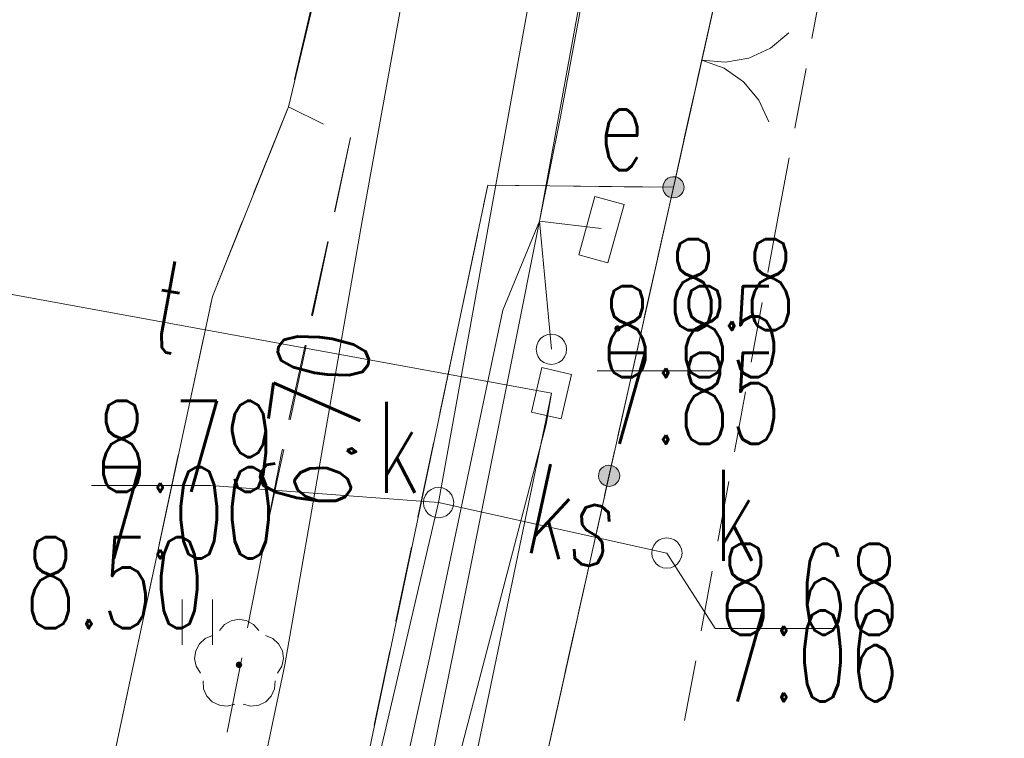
# Model space of a CAD drawing. Header units: millimetres. Extents: x -367306 to 168495, y -187323 to 82034.
# Tile 147 of 170: x 71891 to 88110, y -68153 to -56322. Entities that reach past the tile are written whole.
import ezdxf

# ---------------------------------------------------------------- set-up
doc = ezdxf.new("R2010")
doc.units = ezdxf.units.MM
doc.header["$MEASUREMENT"] = 0
for name, pattern in [('L_0_03', [1000, 500, -500]), ('L_0_04', [1500, 1000, -500]), ('L_0_05', [1750, 1250, -500]), ('L_0_06', [2000, 1500, -500])]:
    doc.linetypes.add(name, pattern=pattern)
for name, color, linetype, lineweight in [('Nowe_0_Nr_pióra__9', 7, 'Continuous', 13), ('Nowe_EGDE_Nr_pióra__9', 7, 'Continuous', 13), ('Nowe_EGUG_Nr_pióra__9', 7, 'Continuous', 13), ('Nowe_GUPPRZ_O_Nr_pióra__8', 7, 'Continuous', 13), ('Nowe_GUPPRZ_O_Nr_pióra__9', 7, 'Continuous', 13), ('Nowe_OTKC_Nr_pióra__8', 7, 'Continuous', 13), ('Nowe_OTKC_Nr_pióra__9', 7, 'Continuous', 13), ('Nowe_OTKJ_Nr_pióra__8', 7, 'Continuous', 13), ('Nowe_OTKJ_Nr_pióra__9', 7, 'Continuous', 13), ('Nowe_OTKK_Nr_pióra__8', 7, 'Continuous', 13), ('Nowe_OTKK_Nr_pióra__9', 7, 'Continuous', 13), ('Nowe_OTOB_Nr_pióra__8', 7, 'Continuous', 13), ('Nowe_OTOB_Nr_pióra__9', 7, 'Continuous', 13), ('Nowe_OTOO_Nr_pióra__7', 7, 'Continuous', 13), ('Nowe_OTOO_Nr_pióra__8', 7, 'Continuous', 13), ('Nowe_OTOO_Nr_pióra__9', 7, 'Continuous', 13), ('Nowe_OTRN_Nr_pióra__7', 7, 'Continuous', 13), ('Nowe_OTRN_Nr_pióra__8', 7, 'Continuous', 13), ('Nowe_OTRN_Nr_pióra__9', 7, 'Continuous', 13), ('Nowe_OTRN_O_Nr_pióra__8', 7, 'Continuous', 13), ('Nowe_OTRS_O_Nr_pióra__8', 7, 'Continuous', 13), ('Nowe_OTZL_Nr_pióra__8', 7, 'Continuous', 13), ('Nowe_OTZL_Nr_pióra__9', 7, 'Continuous', 13), ('Nowe_OTZT_Nr_pióra__8', 7, 'Continuous', 13), ('Nowe_OTZT_Nr_pióra__9', 7, 'Continuous', 13), ('Nowe_SUEP_Nr_pióra__8', 7, 'Continuous', 13), ('Nowe_SUEP_Nr_pióra__9', 7, 'Continuous', 13), ('Nowe_SUES_Nr_pióra__8', 7, 'Continuous', 13), ('Nowe_SUES_Nr_pióra__9', 7, 'Continuous', 13), ('Nowe_SUES_O_Nr_pióra__8', 7, 'Continuous', 13), ('Nowe_SUKP_Nr_pióra__8', 7, 'Continuous', 13), ('Nowe_SUKP_Nr_pióra__9', 7, 'Continuous', 13), ('Nowe_SUKP_O_Nr_pióra__8', 7, 'Continuous', 13), ('Nowe_SUKS_Nr_pióra__8', 7, 'Continuous', 13), ('Nowe_SUKS_Nr_pióra__9', 7, 'Continuous', 13), ('Nowe_SUKS_O_Nr_pióra__8', 7, 'Continuous', 13), ('Nowe_SUPK_Nr_pióra__8', 7, 'Continuous', 13), ('Nowe_SUPK_Nr_pióra__9', 7, 'Continuous', 13), ('Nowe_SUPP_Nr_pióra__8', 7, 'Continuous', 13), ('Nowe_SUPP_Nr_pióra__9', 7, 'Continuous', 13), ('Nowe_SUTP_Nr_pióra__8', 7, 'Continuous', 13), ('Nowe_SUTP_Nr_pióra__9', 7, 'Continuous', 13), ('Nowe_SUTP_O_Nr_pióra__8', 7, 'Continuous', 13), ('Nowe_SUWP_Nr_pióra__8', 7, 'Continuous', 13), ('Nowe_SUWP_Nr_pióra__9', 7, 'Continuous', 13)]:
    doc.layers.add(name, color=color, linetype=linetype, lineweight=lineweight)
doc.layers.add('Nowe_OTZL_Nr_pióra__94', color=7, linetype='Continuous', lineweight=13, true_color=0xe4ad2c)
doc.styles.add('STYL_AUTOMATYCZNY_3', font='Simplex.shx')

msp = doc.modelspace()

# ---------------------------------------------------------------- hatches: boundary and pattern name
at = {"layer": 'Nowe_OTOO_Nr_pióra__7', "linetype": 'Continuous', "lineweight": 13}
for points in [[(82697.8, -58910.2), (82652.3, -58906.2), (82607.3, -58914.1), (82565.9, -58933.3), (82530.9, -58962.6), (82504.6, -59000), (82488.9, -59042.9), (82484.9, -59088.4), (82492.7, -59133.4), (82512, -59174.9), (82541.3, -59209.9), (82578.7, -59236.2), (82621.6, -59251.8), (82667.1, -59255.9), (82712.1, -59248), (82753.5, -59228.8), (82788.6, -59199.5), (82814.8, -59162.1), (82830.5, -59119.2), (82834.6, -59073.7), (82826.7, -59028.7), (82807.4, -58987.2), (82778.1, -58952.2), (82740.7, -58925.9)], [(81637.9, -63660), (81592.4, -63656), (81547.4, -63663.8), (81506, -63683.1), (81471, -63712.4), (81444.7, -63749.8), (81429, -63792.7), (81425, -63838.2), (81432.9, -63883.2), (81452.1, -63924.6), (81481.4, -63959.7), (81518.8, -63985.9), (81561.7, -64001.6), (81607.2, -64005.7), (81652.2, -63997.8), (81693.7, -63978.5), (81728.7, -63949.2), (81755, -63911.8), (81770.6, -63868.9), (81774.7, -63823.4), (81766.8, -63778.4), (81747.6, -63737), (81718.2, -63702), (81680.9, -63675.7)], [(81637.9, -63660), (81592.4, -63656), (81547.4, -63663.8), (81506, -63683.1), (81471, -63712.4), (81444.7, -63749.8), (81429, -63792.7), (81425, -63838.2), (81432.9, -63883.2), (81452.1, -63924.6), (81481.4, -63959.7), (81518.8, -63985.9), (81561.7, -64001.6), (81607.2, -64005.7), (81652.2, -63997.8), (81693.7, -63978.5), (81728.7, -63949.2), (81755, -63911.8), (81770.6, -63868.9), (81774.7, -63823.4), (81766.8, -63778.4), (81747.6, -63737), (81718.2, -63702), (81680.9, -63675.7)]]:
    msp.add_hatch(color=7, dxfattribs=at).paths.add_polyline_path(points)
at = {"layer": 'Nowe_OTRN_Nr_pióra__7', "linetype": 'Continuous', "lineweight": 13}
msp.add_hatch(color=7, dxfattribs=at).paths.add_polyline_path([(81693.1, -61404.7), (81694.7, -61416.4), (81699.2, -61427.2), (81706.3, -61436.6), (81715.6, -61443.7), (81726.5, -61448.2), (81738.1, -61449.7), (81749.8, -61448.2), (81760.6, -61443.7), (81770, -61436.6), (81777.1, -61427.2), (81781.6, -61416.4), (81783.1, -61404.7), (81781.6, -61393.1), (81777.1, -61382.2), (81770, -61372.9), (81760.6, -61365.8), (81749.8, -61361.3), (81738.1, -61359.7), (81726.5, -61361.3), (81715.6, -61365.8), (81706.3, -61372.9), (81699.2, -61382.2), (81694.7, -61393.1)])
at = {"layer": 'Nowe_OTZL_Nr_pióra__94', "linetype": 'Continuous', "lineweight": 13, "true_color": 0xe4ad2c}
msp.add_hatch(color=42, dxfattribs=at).paths.add_polyline_path([(75504.5, -66989.4), (75518.4, -66987.2), (75531, -66980.8), (75540.9, -66970.8), (75547.3, -66958.3), (75549.5, -66944.4), (75547.3, -66930.5), (75540.9, -66917.9), (75531, -66908), (75518.4, -66901.6), (75504.5, -66899.4), (75490.6, -66901.6), (75478.1, -66908), (75468.1, -66917.9), (75461.7, -66930.5), (75459.5, -66944.4), (75461.7, -66958.3), (75468.1, -66970.8), (75478.1, -66980.8), (75490.6, -66987.2)])

# ---------------------------------------------------------------- linework, layer by layer
at = {"layer": 'Nowe_0_Nr_pióra__9', "color": 7, "linetype": 'L_0_04', "lineweight": 13}
msp.add_lwpolyline([(-54175.8, -16615), (-36542.5, 13691.6), (-32491.5, 24497.6), (-41006.9, 52709.3), (-354.8, 78621.1), (4924.1, 35501.4), (-2954.1, 7738.8), (31962.3, -8247.3), (46488.5, 22925.7), (96328.3, 3296.1), (84395.1, -59501.6), (78496.2, -91288.2), (63259, -147476.2), (43808.2, -176834.2), (-26519.8, -152286.8), (-79150.4, -133916.5), (-87259.9, -85957.4)], close=True, dxfattribs=at)
at = {"layer": 'Nowe_EGDE_Nr_pióra__9', "color": 7, "linetype": 'Continuous', "lineweight": 13, "flags": 128}
for points in [[(70431.6, -103153), (75611.6, -82253), (78871.6, -76153), (79381.6, -73863), (80541.6, -68573), (84031.6, -52933), (88551.6, -30943), (83581.6, -29593), (82851.6, -26523), (83531.6, -22883), (87021.6, -12263), (87781.6, -9943), (92201.6, 2177), (95191.6, 10357), (105121.6, 30727), (70471.6, 39997), (75171.6, 3647), (76491.6, -4103), (77721.6, -12313), (70921.6, -40873)], [(84031.6, -52933), (80541.6, -68573)]]:
    msp.add_lwpolyline(points, dxfattribs=at)
at = {"layer": 'Nowe_EGUG_Nr_pióra__9', "color": 7, "linetype": 'L_0_03', "lineweight": 13, "flags": 128}
msp.add_lwpolyline([(26296.8, -183770.5), (29734.3, -179335.1), (40791.3, -165068.4), (44701.6, -160023), (58841.6, -138483), (62321.6, -129663), (66349.4, -116497.1), (70431.6, -103153), (75611.6, -82253), (77011.8, -79633.1), (78213.7, -77384.1), (78871.6, -76153), (79381.6, -73863), (80541.6, -68573), (84031.6, -52933), (88551.6, -30943), (83581.6, -29593), (82851.6, -26523), (83531.6, -22883), (87021.6, -12263), (87781.6, -9943), (92201.6, 2177), (95191.6, 10357), (105121.6, 30727), (70471.6, 39997), (75171.6, 3647), (76491.6, -4103), (77721.6, -12313), (70921.6, -40873), (55981.6, -97123), (55719.6, -97842.3), (43551.6, -131243), (31321.6, -148073), (25687.3, -155829.8), (19561.6, -164263), (7973.4, -180602.1)], close=True, dxfattribs=at)
msp.add_lwpolyline([(84031.6, -52933), (80541.6, -68573)], dxfattribs=at)
at = {"layer": 'Nowe_GUPPRZ_O_Nr_pióra__8', "color": 7, "linetype": 'Continuous', "lineweight": 13}
for p, q in [((81401.6, -62104.4), (81401.7, -62104.4)), ((83361.6, -62104.4), (83361.7, -62104.4)), ((73074.4, -63991.5), (73074.5, -63991.5)), ((75034.4, -63991.5), (75034.5, -63991.5)), ((78791.6, -64273), (78791.7, -64273)), ((82551.6, -65103), (82551.7, -65103)), ((83348.4, -66346.7), (83348.4, -66346.7)), ((85308.4, -66346.7), (85308.4, -66346.7))]:
    msp.add_line(p, q, dxfattribs=at)
at = {"layer": 'Nowe_GUPPRZ_O_Nr_pióra__9', "color": 7, "linetype": 'Continuous', "lineweight": 13, "flags": 128}
for points in [[(81401.6, -62104.4), (83361.6, -62104.4)], [(78791.6, -64273), (75034.4, -63991.5), (73074.4, -63991.5)], [(82551.6, -65103), (83348.4, -66346.7), (85308.4, -66346.7)]]:
    msp.add_lwpolyline(points, dxfattribs=at)
at = {"layer": 'Nowe_OTKC_Nr_pióra__8', "color": 7, "linetype": 'Continuous', "lineweight": 13}
for p, q in [((76317.6, -57755.4), (76317.6, -57755.4)), ((77341.7, -58263.3), (77341.8, -58263.3)), ((79603.1, -59046.4), (79603.1, -59046.4)), ((82659.7, -59081), (82659.8, -59081)), ((75991.1, -64567.8), (75991.2, -64567.8))]:
    msp.add_line(p, q, dxfattribs=at)
at = {"layer": 'Nowe_OTKC_Nr_pióra__9', "color": 7, "linetype": 'L_0_05', "lineweight": 13, "flags": 128}
for points in [[(83531.6, -22883), (88452.7, -24583.8), (86882.6, -29372.4), (83678.1, -28740), (83581.6, -29593), (88551.6, -30943), (87475.4, -36179), (82778.1, -35324.8), (82187, -36012.2), (80952.7, -52108.3), (80881.7, -53033.6), (81110, -54091.4), (83594.8, -54890.6), (82659.7, -59081), (79603.1, -59046.4), (76766.2, -72509.6), (76073, -75767.4), (76377.1, -76589.3), (76357, -78920.9), (75161.1, -83038), (74530.7, -82995), (74201.2, -83030.8), (73979.1, -83252.9), (73102, -86849.4), (69069.6, -102010.7), (65900, -112791.7), (66805.6, -113330.8), (64685.4, -120046.5), (63862.7, -120010.7), (59922.4, -130330.7), (58359.6, -134082.1), (54835.5, -141889.8), (53583.5, -144719.2), (48939.8, -151448.3), (44926.9, -157486.2), (40489.9, -163749.4), (35382, -170727.8), (32875.1, -174285.4), (34304.8, -175260.1), (33682.2, -176249.5), (31478.9, -179397.9), (29593.7, -178484), (25968.3, -183713.7)], [(72338.2, -77200.1), (73501.8, -77213.6), (74552, -71760.1), (75178.7, -68732.2), (75991.1, -64567.8), (77341.7, -58263.3), (76317.6, -57755.4)]]:
    msp.add_lwpolyline(points, dxfattribs=at)
at = {"layer": 'Nowe_OTKJ_Nr_pióra__8', "color": 7, "linetype": 'Continuous', "lineweight": 13}
for p, q in [((76317.6, -57755.4), (76317.6, -57755.4)), ((75064.8, -60878), (75064.8, -60878)), ((73717.2, -67166.3), (73717.2, -67166.3))]:
    msp.add_line(p, q, dxfattribs=at)
at = {"layer": 'Nowe_OTKJ_Nr_pióra__9', "color": 7, "linetype": 'L_0_06', "lineweight": 13, "flags": 128}
msp.add_lwpolyline([(21472.8, -182936.3), (26882.7, -175776), (28540.7, -173581.5), (29691.4, -171973.5), (37465.7, -161109.1), (46145.3, -148356.4), (49972.2, -142287.6), (51641.5, -139022.6), (53138.9, -135757.7), (54527.5, -132715.9), (57342.3, -125022.1), (59763.9, -118137.3), (62318.9, -110873.1), (64720.1, -102390.1), (67644.1, -92101.9), (70126.7, -83617.2), (71230.4, -82306.4), (71874.3, -82536.4), (72338.2, -77200.1), (72304.6, -73825.8), (73717.2, -67166.3), (75064.8, -60878), (76317.6, -57755.4), (77397.9, -53052), (77381.6, -52943), (77241.6, -52403), (78911.6, -42093), (79431.6, -38873), (80221.6, -34063), (81181.6, -27813), (82081.6, -22403), (82421.6, -20413), (82891.6, -18473), (83461.6, -16453), (84951.6, -11803), (87421.6, -4163), (88041.6, -2283), (88671.6, -343), (89391.6, 1647), (92221.6, 8227), (93441.6, 10997), (94021.6, 12247), (97931.6, 20357), (100791.6, 26227), (101921.6, 28457), (103521.6, 31152.6), (96697.7, 32981.9), (95391.6, 30567), (93491.6, 27337), (90361.6, 21997), (89811.6, 21167), (89081.6, 20527), (88161.6, 20167), (87161.6, 20187), (86281.6, 20637), (85621.6, 21407), (85231.6, 22277), (85021.6, 23177), (84401.6, 27727), (83761.6, 32287), (83361.6, 35117), (83368.6, 36520.8), (82801.7, 36698.3), (75439, 38653.3), (75901.6, 36127), (76431.6, 32237), (76931.6, 28187), (78631.6, 15207), (78671.6, 13957), (78451.6, 6997), (78251.6, 2937), (77991.6, 1957), (77531.6, 1027), (77141.6, -3223), (77561.6, -4543), (77401.6, -6673), (76791.6, -11613), (75671.6, -19553), (74091.6, -29323), (72161.6, -41063), (70331.6, -51773), (67307.1, -65408.9), (64955.9, -76300.2), (60888.5, -93538.3), (58023.6, -105195.3), (54440.5, -115996.9), (49439.1, -128605.1), (44882, -139357.8), (42612.1, -143016.9), (35958.2, -152858.9), (27306.8, -165115.4), (15023.6, -181821.2)], close=True, dxfattribs=at)
at = {"layer": 'Nowe_OTKK_Nr_pióra__8', "color": 7, "linetype": 'Continuous', "lineweight": 13}
for p, q in [((76317.6, -57755.4), (76317.6, -57755.4)), ((79603.1, -59046.4), (79603.1, -59046.4)), ((82659.7, -59081), (82659.8, -59081)), ((75064.8, -60878), (75064.8, -60878)), ((73717.2, -67166.3), (73717.2, -67166.3))]:
    msp.add_line(p, q, dxfattribs=at)
at = {"layer": 'Nowe_OTKK_Nr_pióra__9', "color": 7, "linetype": 'Continuous', "lineweight": 13, "flags": 128}
for points in [[(72338.2, -77200.1), (72304.6, -73825.8), (73717.2, -67166.3), (75064.8, -60878), (76317.6, -57755.4), (76781.6, -55823), (77381.6, -52943), (77241.6, -52403), (78911.6, -42093), (79431.6, -38873), (80221.6, -34063), (81181.6, -27813), (82081.6, -22403), (82421.6, -20413), (82891.6, -18473), (83461.6, -16453), (84951.6, -11803), (87421.6, -4163), (88041.6, -2283), (88671.6, -343), (89391.6, 1647), (92221.6, 8227), (93441.6, 10997)], [(82659.7, -59081), (79603.1, -59046.4), (77492.3, -69097.2), (76766.2, -72509.6), (76073, -75767.4)]]:
    msp.add_lwpolyline(points, dxfattribs=at)
at = {"layer": 'Nowe_OTOB_Nr_pióra__8', "color": 7, "linetype": 'Continuous', "lineweight": 13}
for p, q in [((84558.5, -56536.7), (84558.5, -56536.7)), ((84258.1, -56788), (84258.2, -56788)), ((83127.3, -56985.8), (83127.3, -56985.8)), ((83127.3, -56985.8), (83127.3, -56985.8)), ((83517.3, -57020.5), (83517.3, -57020.5)), ((83903, -56953), (83903.1, -56953)), ((83495, -57120.2), (83495.1, -57120.2)), ((83815.5, -57345.3), (83815.5, -57345.3)), ((84066.8, -57645.6), (84066.8, -57645.6)), ((84231.8, -58000.7), (84231.8, -58000.7)), ((82659.7, -59081), (82659.8, -59081))]:
    msp.add_line(p, q, dxfattribs=at)
at = {"layer": 'Nowe_OTOB_Nr_pióra__9', "color": 7, "linetype": 'Continuous', "lineweight": 13, "flags": 128}
for points in [[(82659.7, -59081), (83594.8, -54890.6)], [(84558.5, -56536.7), (84258.1, -56788), (83903, -56953), (83517.3, -57020.5), (83127.3, -56985.8)], [(83127.3, -56985.8), (83495, -57120.2), (83815.5, -57345.3), (84066.8, -57645.6), (84231.8, -58000.7)]]:
    msp.add_lwpolyline(points, dxfattribs=at)
at = {"layer": 'Nowe_OTOO_Nr_pióra__8', "color": 7, "linetype": 'Continuous', "lineweight": 13}
for p, q in [((82504.6, -59000), (82504.6, -59000)), ((82530.9, -58962.6), (82530.9, -58962.6)), ((82565.9, -58933.3), (82565.9, -58933.3)), ((82607.3, -58914.1), (82607.4, -58914.1)), ((82652.3, -58906.2), (82652.4, -58906.2)), ((82697.8, -58910.2), (82697.9, -58910.2)), ((82740.7, -58925.9), (82740.8, -58925.9)), ((82778.1, -58952.2), (82778.2, -58952.2)), ((82807.4, -58987.2), (82807.5, -58987.2)), ((82826.7, -59028.7), (82826.7, -59028.7)), ((82484.9, -59088.4), (82484.9, -59088.4)), ((82488.9, -59042.9), (82489, -59042.9)), ((82492.7, -59133.4), (82492.8, -59133.4)), ((82512, -59174.9), (82512, -59174.9)), ((82659.7, -59081), (82659.8, -59081)), ((82814.8, -59162.1), (82814.9, -59162.1)), ((82830.5, -59119.2), (82830.6, -59119.2)), ((82834.6, -59073.7), (82834.6, -59073.7)), ((82541.3, -59209.9), (82541.4, -59209.9)), ((82578.7, -59236.2), (82578.7, -59236.2)), ((82621.6, -59251.8), (82621.7, -59251.8)), ((82667.1, -59255.9), (82667.2, -59255.9)), ((82712.1, -59248), (82712.2, -59248)), ((82753.5, -59228.8), (82753.6, -59228.8)), ((82788.6, -59199.5), (82788.6, -59199.5)), ((81471, -63712.4), (81471, -63712.4)), ((81471, -63712.4), (81471, -63712.4)), ((81506, -63683.1), (81506.1, -63683.1)), ((81506, -63683.1), (81506.1, -63683.1)), ((81547.4, -63663.8), (81547.5, -63663.8)), ((81547.4, -63663.8), (81547.5, -63663.8)), ((81592.4, -63656), (81592.5, -63656)), ((81592.4, -63656), (81592.5, -63656)), ((81637.9, -63660), (81638, -63660)), ((81637.9, -63660), (81638, -63660)), ((81680.9, -63675.7), (81680.9, -63675.7)), ((81680.9, -63675.7), (81680.9, -63675.7)), ((81718.2, -63702), (81718.3, -63702)), ((81718.2, -63702), (81718.3, -63702)), ((81747.6, -63737), (81747.6, -63737)), ((81747.6, -63737), (81747.6, -63737)), ((81425, -63838.2), (81425, -63838.2)), ((81425, -63838.2), (81425, -63838.2)), ((81429, -63792.7), (81429.1, -63792.7)), ((81429, -63792.7), (81429.1, -63792.7)), ((81432.9, -63883.2), (81432.9, -63883.2)), ((81432.9, -63883.2), (81432.9, -63883.2)), ((81444.7, -63749.8), (81444.8, -63749.8)), ((81444.7, -63749.8), (81444.8, -63749.8)), ((81766.8, -63778.4), (81766.9, -63778.4)), ((81766.8, -63778.4), (81766.9, -63778.4)), ((81770.6, -63868.9), (81770.7, -63868.9)), ((81770.6, -63868.9), (81770.7, -63868.9)), ((81774.7, -63823.4), (81774.7, -63823.4)), ((81774.7, -63823.4), (81774.7, -63823.4)), ((81452.1, -63924.6), (81452.2, -63924.6)), ((81452.1, -63924.6), (81452.2, -63924.6)), ((81481.4, -63959.7), (81481.5, -63959.7)), ((81481.4, -63959.7), (81481.5, -63959.7)), ((81518.8, -63985.9), (81518.9, -63985.9)), ((81518.8, -63985.9), (81518.9, -63985.9)), ((81561.7, -64001.6), (81561.8, -64001.6)), ((81561.7, -64001.6), (81561.8, -64001.6)), ((81607.2, -64005.7), (81607.3, -64005.7)), ((81607.2, -64005.7), (81607.3, -64005.7)), ((81652.2, -63997.8), (81652.3, -63997.8)), ((81652.2, -63997.8), (81652.3, -63997.8)), ((81693.7, -63978.5), (81693.7, -63978.5)), ((81693.7, -63978.5), (81693.7, -63978.5)), ((81728.7, -63949.2), (81728.7, -63949.2)), ((81728.7, -63949.2), (81728.7, -63949.2)), ((81755, -63911.8), (81755, -63911.8)), ((81755, -63911.8), (81755, -63911.8))]:
    msp.add_line(p, q, dxfattribs=at)
at = {"layer": 'Nowe_OTOO_Nr_pióra__9', "color": 7, "linetype": 'Continuous', "lineweight": 13, "flags": 128}
for points in [[(82697.8, -58910.2), (82652.3, -58906.2), (82607.3, -58914.1), (82565.9, -58933.3), (82530.9, -58962.6), (82504.6, -59000), (82488.9, -59042.9), (82484.9, -59088.4), (82492.7, -59133.4), (82512, -59174.9), (82541.3, -59209.9), (82578.7, -59236.2), (82621.6, -59251.8), (82667.1, -59255.9), (82712.1, -59248), (82753.5, -59228.8), (82788.6, -59199.5), (82814.8, -59162.1), (82830.5, -59119.2), (82834.6, -59073.7), (82826.7, -59028.7), (82807.4, -58987.2), (82778.1, -58952.2), (82740.7, -58925.9)], [(81637.9, -63660), (81592.4, -63656), (81547.4, -63663.8), (81506, -63683.1), (81471, -63712.4), (81444.7, -63749.8), (81429, -63792.7), (81425, -63838.2), (81432.9, -63883.2), (81452.1, -63924.6), (81481.4, -63959.7), (81518.8, -63985.9), (81561.7, -64001.6), (81607.2, -64005.7), (81652.2, -63997.8), (81693.7, -63978.5), (81728.7, -63949.2), (81755, -63911.8), (81770.6, -63868.9), (81774.7, -63823.4), (81766.8, -63778.4), (81747.6, -63737), (81718.2, -63702), (81680.9, -63675.7)], [(81637.9, -63660), (81592.4, -63656), (81547.4, -63663.8), (81506, -63683.1), (81471, -63712.4), (81444.7, -63749.8), (81429, -63792.7), (81425, -63838.2), (81432.9, -63883.2), (81452.1, -63924.6), (81481.4, -63959.7), (81518.8, -63985.9), (81561.7, -64001.6), (81607.2, -64005.7), (81652.2, -63997.8), (81693.7, -63978.5), (81728.7, -63949.2), (81755, -63911.8), (81770.6, -63868.9), (81774.7, -63823.4), (81766.8, -63778.4), (81747.6, -63737), (81718.2, -63702), (81680.9, -63675.7)]]:
    msp.add_lwpolyline(points, close=True, dxfattribs=at)
msp.add_lwpolyline([(82659.7, -59081), (80540, -68580.6)], dxfattribs=at)
at = {"layer": 'Nowe_OTRN_Nr_pióra__8', "color": 7, "linetype": 'Continuous', "lineweight": 13}
for p, q in [((81693.1, -61404.7), (81693.2, -61404.7)), ((81694.7, -61393.1), (81694.7, -61393.1)), ((81694.7, -61416.4), (81694.7, -61416.4)), ((81699.2, -61382.2), (81699.2, -61382.2)), ((81699.2, -61427.2), (81699.2, -61427.2)), ((81706.3, -61372.9), (81706.4, -61372.9)), ((81706.3, -61436.6), (81706.4, -61436.6)), ((81715.6, -61365.8), (81715.7, -61365.8)), ((81715.6, -61443.7), (81715.7, -61443.7)), ((81726.5, -61361.3), (81726.6, -61361.3)), ((81726.5, -61448.2), (81726.6, -61448.2)), ((81738.1, -61359.7), (81738.2, -61359.7)), ((81738.1, -61449.7), (81738.2, -61449.7)), ((81749.8, -61361.3), (81749.8, -61361.3)), ((81749.8, -61448.2), (81749.8, -61448.2)), ((81760.6, -61365.8), (81760.7, -61365.8)), ((81760.6, -61443.7), (81760.7, -61443.7)), ((81770, -61372.9), (81770, -61372.9)), ((81770, -61436.6), (81770, -61436.6)), ((81777.1, -61382.2), (81777.2, -61382.2)), ((81777.1, -61427.2), (81777.2, -61427.2)), ((81781.6, -61393.1), (81781.7, -61393.1)), ((81781.6, -61416.4), (81781.7, -61416.4)), ((81783.1, -61404.7), (81783.2, -61404.7))]:
    msp.add_line(p, q, dxfattribs=at)
at = {"layer": 'Nowe_OTRN_Nr_pióra__9', "color": 7, "linetype": 'Continuous', "lineweight": 13, "flags": 128}
msp.add_lwpolyline([(81693.1, -61404.7), (81694.7, -61416.4), (81699.2, -61427.2), (81706.3, -61436.6), (81715.6, -61443.7), (81726.5, -61448.2), (81738.1, -61449.7), (81749.8, -61448.2), (81760.6, -61443.7), (81770, -61436.6), (81777.1, -61427.2), (81781.6, -61416.4), (81783.1, -61404.7), (81781.6, -61393.1), (81777.1, -61382.2), (81770, -61372.9), (81760.6, -61365.8), (81749.8, -61361.3), (81738.1, -61359.7), (81726.5, -61361.3), (81715.6, -61365.8), (81706.3, -61372.9), (81699.2, -61382.2), (81694.7, -61393.1)], close=True, dxfattribs=at)
at = {"layer": 'Nowe_OTZL_Nr_pióra__8', "color": 7, "linetype": 'Continuous', "lineweight": 13}
for p, q in [((75264, -66281.7), (75264, -66281.7)), ((75376.6, -66216.9), (75376.6, -66216.9)), ((75504.5, -66194.4), (75504.6, -66194.4)), ((75632.5, -66216.9), (75632.5, -66216.9)), ((75745.1, -66281.7), (75745.1, -66281.7)), ((75069, -66461.9), (75069, -66461.9)), ((75180.3, -66381), (75180.3, -66381)), ((75828.8, -66381), (75828.9, -66381)), ((75940.1, -66461.9), (75940.1, -66461.9)), ((74852.2, -66597.9), (74852.2, -66597.9)), ((74948.6, -66510.8), (74948.7, -66510.8)), ((76060.4, -66510.8), (76060.5, -66510.8)), ((76156.9, -66597.9), (76156.9, -66597.9)), ((74791.2, -66712.6), (74791.3, -66712.6)), ((76217.8, -66712.6), (76217.9, -66712.6)), ((74773.1, -66841.3), (74773.2, -66841.3)), ((74800, -66968.4), (74800, -66968.4)), ((75459.5, -66944.4), (75459.6, -66944.4)), ((75461.7, -66930.5), (75461.8, -66930.5)), ((75461.7, -66958.3), (75461.8, -66958.3)), ((75468.1, -66917.9), (75468.2, -66917.9)), ((75468.1, -66970.8), (75468.2, -66970.8)), ((75478.1, -66908), (75478.1, -66908)), ((75478.1, -66980.8), (75478.1, -66980.8)), ((75490.6, -66901.6), (75490.7, -66901.6)), ((75504.5, -66899.4), (75504.6, -66899.4)), ((75518.4, -66901.6), (75518.5, -66901.6)), ((75531, -66908), (75531, -66908)), ((75531, -66980.8), (75531, -66980.8)), ((75540.9, -66917.9), (75541, -66917.9)), ((75540.9, -66970.8), (75541, -66970.8)), ((75547.3, -66930.5), (75547.4, -66930.5)), ((75547.3, -66958.3), (75547.4, -66958.3)), ((75549.5, -66944.4), (75549.6, -66944.4)), ((76209.1, -66968.4), (76209.2, -66968.4)), ((76236, -66841.3), (76236, -66841.3)), ((74868.6, -67078.7), (74868.6, -67078.7)), ((75490.6, -66987.2), (75490.7, -66987.2)), ((75504.5, -66989.4), (75504.6, -66989.4)), ((75518.4, -66987.2), (75518.5, -66987.2)), ((76140.5, -67078.7), (76140.6, -67078.7)), ((74911.1, -67209.5), (74911.1, -67209.5)), ((76098, -67209.5), (76098, -67209.5)), ((74920.4, -67339.1), (74920.5, -67339.1)), ((74973.4, -67457.7), (74973.5, -67457.7)), ((76035.7, -67457.7), (76035.7, -67457.7)), ((76088.7, -67339.1), (76088.7, -67339.1)), ((75063.7, -67551.1), (75063.7, -67551.1)), ((75180.4, -67608.1), (75180.5, -67608.1)), ((75309.6, -67621.9), (75309.7, -67621.9)), ((75435.8, -67590.7), (75435.8, -67590.7)), ((75573.3, -67590.7), (75573.4, -67590.7)), ((75699.4, -67621.9), (75699.5, -67621.9)), ((75828.6, -67608.1), (75828.7, -67608.1)), ((75945.4, -67551.1), (75945.4, -67551.1))]:
    msp.add_line(p, q, dxfattribs=at)
at = {"layer": 'Nowe_OTZL_Nr_pióra__9', "color": 7, "linetype": 'Continuous', "lineweight": 13, "flags": 128}
for points in [[(75180.3, -66381), (75264, -66281.7), (75376.6, -66216.9), (75504.5, -66194.4), (75632.5, -66216.9), (75745.1, -66281.7), (75828.8, -66381)], [(74868.6, -67078.7), (74800, -66968.4), (74773.1, -66841.3), (74791.2, -66712.6), (74852.2, -66597.9), (74948.6, -66510.8), (75069, -66461.9)], [(75940.1, -66461.9), (76060.4, -66510.8), (76156.9, -66597.9), (76217.8, -66712.6), (76236, -66841.3), (76209.1, -66968.4), (76140.5, -67078.7)], [(75435.8, -67590.7), (75309.6, -67621.9), (75180.4, -67608.1), (75063.7, -67551.1), (74973.4, -67457.7), (74920.4, -67339.1), (74911.1, -67209.5)], [(76098, -67209.5), (76088.7, -67339.1), (76035.7, -67457.7), (75945.4, -67551.1), (75828.6, -67608.1), (75699.4, -67621.9), (75573.3, -67590.7)]]:
    msp.add_lwpolyline(points, dxfattribs=at)
msp.add_lwpolyline([(75504.5, -66989.4), (75518.4, -66987.2), (75531, -66980.8), (75540.9, -66970.8), (75547.3, -66958.3), (75549.5, -66944.4), (75547.3, -66930.5), (75540.9, -66917.9), (75531, -66908), (75518.4, -66901.6), (75504.5, -66899.4), (75490.6, -66901.6), (75478.1, -66908), (75468.1, -66917.9), (75461.7, -66930.5), (75459.5, -66944.4), (75461.7, -66958.3), (75468.1, -66970.8), (75478.1, -66980.8), (75490.6, -66987.2)], close=True, dxfattribs=at)
at = {"layer": 'Nowe_OTZT_Nr_pióra__8', "color": 7, "linetype": 'Continuous', "lineweight": 13}
for p, q in [((76317.6, -57755.4), (76317.6, -57755.4)), ((77341.7, -58263.3), (77341.8, -58263.3)), ((76205.1, -63459.1), (76205.2, -63459.1)), ((74566.5, -65866.3), (74566.5, -65866.3)), ((75066.5, -65866.3), (75066.5, -65866.3)), ((74566.5, -66616.3), (74566.5, -66616.3)), ((75066.5, -66616.3), (75066.5, -66616.3))]:
    msp.add_line(p, q, dxfattribs=at)
at = {"layer": 'Nowe_OTZT_Nr_pióra__9', "color": 7, "linetype": 'L_0_05', "lineweight": 13, "flags": 128}
msp.add_lwpolyline([(72338.2, -77200.1), (73501.8, -77213.6), (74225.9, -73335.6), (75178.7, -68732.2), (76205.1, -63459.1), (77341.7, -58263.3), (76317.6, -57755.4)], dxfattribs=at)
at = {"layer": 'Nowe_OTZT_Nr_pióra__9', "color": 7, "linetype": 'Continuous', "lineweight": 13, "flags": 128}
for points in [[(74566.5, -65866.3), (74566.5, -66616.3)], [(75066.5, -66616.3), (75066.5, -65866.3)]]:
    msp.add_lwpolyline(points, dxfattribs=at)
at = {"layer": 'Nowe_SUEP_Nr_pióra__8', "color": 7, "linetype": 'Continuous', "lineweight": 13}
for p, q in [((80455.2, -59640.3), (80455.2, -59640.3)), ((80455.2, -59640.3), (80455.2, -59640.3)), ((80455.2, -59640.3), (80455.2, -59640.3)), ((80455.2, -59640.3), (80455.2, -59640.3)), ((80455.2, -59640.3), (80455.2, -59640.3)), ((80455.2, -59640.3), (80455.2, -59640.3)), ((80455.2, -59640.3), (80455.2, -59640.3)), ((80455.2, -59640.3), (80455.2, -59640.3)), ((81470.8, -59758.4), (81470.9, -59758.4)), ((81470.8, -59758.4), (81470.9, -59758.4)), ((79848.7, -61106.5), (79848.8, -61106.5)), ((79848.7, -61106.5), (79848.8, -61106.5)), ((80649.8, -61748.8), (80649.8, -61748.8)), ((80649.8, -61748.8), (80649.8, -61748.8)), ((78644.6, -66832.4), (78644.6, -66832.4)), ((78644.6, -66832.4), (78644.6, -66832.4))]:
    msp.add_line(p, q, dxfattribs=at)
at = {"layer": 'Nowe_SUEP_Nr_pióra__9', "color": 7, "linetype": 'Continuous', "lineweight": 13, "flags": 128}
for points in [[(87349.7, -30258.3), (85007.4, -34526.3), (84506.5, -35639.1), (83698.7, -40765.1), (82661, -47164.3), (82110.8, -50588), (80455.2, -59640.3)], [(87349.7, -30258.3), (85007.4, -34526.3), (84506.5, -35639.1), (83698.7, -40765.1), (82661, -47164.3), (82110.8, -50588), (80455.2, -59640.3)], [(80455.2, -59640.3), (79848.7, -61106.5), (78644.6, -66832.4), (77259.2, -73093.6), (77028.4, -78694.2), (75148.2, -83014.2), (74606.3, -84441.2), (72705.6, -91291.4), (70599.6, -99836.5)], [(80455.2, -59640.3), (79848.7, -61106.5), (78644.6, -66832.4), (77259.2, -73093.6), (77028.4, -78694.2), (75148.2, -83014.2), (74606.3, -84441.2), (72705.6, -91291.4), (70599.6, -99836.5)], [(80455.2, -59640.3), (80649.8, -61748.8)], [(80455.2, -59640.3), (80649.8, -61748.8)], [(80455.2, -59640.3), (81470.8, -59758.4)], [(80455.2, -59640.3), (81470.8, -59758.4)]]:
    msp.add_lwpolyline(points, dxfattribs=at)
at = {"layer": 'Nowe_SUES_Nr_pióra__8', "color": 7, "linetype": 'Continuous', "lineweight": 13}
for p, q in [((81366.4, -59230), (81366.5, -59230)), ((81848.3, -59363.3), (81848.4, -59363.3)), ((81099.8, -60193.8), (81099.8, -60193.8)), ((81581.7, -60327.1), (81581.7, -60327.1))]:
    msp.add_line(p, q, dxfattribs=at)
at = {"layer": 'Nowe_SUES_Nr_pióra__9', "color": 7, "linetype": 'Continuous', "lineweight": 13, "flags": 128}
msp.add_lwpolyline([(81366.4, -59230), (81848.3, -59363.3), (81581.7, -60327.1), (81099.8, -60193.8)], close=True, dxfattribs=at)
at = {"layer": 'Nowe_SUKP_Nr_pióra__8', "color": 7, "linetype": 'Continuous', "lineweight": 13}
for p, q in [((78791.6, -64273), (78791.7, -64273)), ((78791.6, -64273), (78791.7, -64273)), ((78791.6, -64273), (78791.7, -64273)), ((82551.6, -65103), (82551.7, -65103))]:
    msp.add_line(p, q, dxfattribs=at)
at = {"layer": 'Nowe_SUKP_Nr_pióra__9', "color": 7, "linetype": 'Continuous', "lineweight": 13, "flags": 128}
for points in [[(78791.6, -64273), (81041.6, -51803), (84029.6, -30828.3), (84081.6, -30463)], [(26261.6, -179403), (27895.9, -177134.1), (34779.7, -167577.2), (34991.6, -167283), (35179.2, -167013.6), (51132.8, -144093.1), (51341.6, -143793), (51466.7, -143519), (61921.6, -120613), (67151.6, -111503), (67222.1, -111230), (73432.4, -87188.4), (73521.6, -86843), (78791.6, -64273)], [(78791.6, -64273), (82551.6, -65103)]]:
    msp.add_lwpolyline(points, dxfattribs=at)
at = {"layer": 'Nowe_SUKS_Nr_pióra__8', "color": 7, "linetype": 'Continuous', "lineweight": 13}
for p, q in [((78666.6, -64056.5), (78666.7, -64056.5)), ((78726.9, -64031.5), (78727, -64031.5)), ((78791.6, -64023), (78791.7, -64023)), ((78856.3, -64031.5), (78856.4, -64031.5)), ((78916.6, -64056.5), (78916.7, -64056.5)), ((78550.1, -64208.3), (78550.2, -64208.3)), ((78575.1, -64148), (78575.2, -64148)), ((78614.8, -64096.2), (78614.9, -64096.2)), ((78968.4, -64096.2), (78968.4, -64096.2)), ((79008.1, -64148), (79008.2, -64148)), ((79033.1, -64208.3), (79033.2, -64208.3)), ((78541.6, -64273), (78541.7, -64273)), ((78550.1, -64337.7), (78550.2, -64337.7)), ((79033.1, -64337.7), (79033.2, -64337.7)), ((79041.6, -64273), (79041.7, -64273)), ((78575.1, -64398), (78575.2, -64398)), ((78614.8, -64449.8), (78614.9, -64449.8)), ((78666.6, -64489.5), (78666.7, -64489.5)), ((78726.9, -64514.5), (78727, -64514.5)), ((78791.6, -64523), (78791.7, -64523)), ((78856.3, -64514.5), (78856.4, -64514.5)), ((78916.6, -64489.5), (78916.7, -64489.5)), ((78968.4, -64449.8), (78968.4, -64449.8)), ((79008.1, -64398), (79008.2, -64398)), ((82486.9, -64861.5), (82487, -64861.5)), ((82551.6, -64853), (82551.7, -64853)), ((82616.3, -64861.5), (82616.4, -64861.5)), ((82335.1, -64978), (82335.2, -64978)), ((82374.8, -64926.2), (82374.9, -64926.2)), ((82426.6, -64886.5), (82426.7, -64886.5)), ((82676.6, -64886.5), (82676.7, -64886.5)), ((82728.4, -64926.2), (82728.4, -64926.2)), ((82768.1, -64978), (82768.2, -64978)), ((82301.6, -65103), (82301.7, -65103)), ((82310.1, -65038.3), (82310.2, -65038.3)), ((82310.1, -65167.7), (82310.2, -65167.7)), ((82793.1, -65038.3), (82793.2, -65038.3)), ((82793.1, -65167.7), (82793.2, -65167.7)), ((82801.6, -65103), (82801.7, -65103)), ((82335.1, -65228), (82335.2, -65228)), ((82374.8, -65279.8), (82374.9, -65279.8)), ((82426.6, -65319.5), (82426.7, -65319.5)), ((82486.9, -65344.5), (82487, -65344.5)), ((82551.6, -65353), (82551.7, -65353)), ((82616.3, -65344.5), (82616.4, -65344.5)), ((82676.6, -65319.5), (82676.7, -65319.5)), ((82728.4, -65279.8), (82728.4, -65279.8)), ((82768.1, -65228), (82768.2, -65228))]:
    msp.add_line(p, q, dxfattribs=at)
at = {"layer": 'Nowe_SUKS_Nr_pióra__9', "color": 7, "linetype": 'Continuous', "lineweight": 13, "flags": 128}
for points in [[(78791.6, -64023), (78856.3, -64031.5), (78916.6, -64056.5), (78968.4, -64096.2), (79008.1, -64148), (79033.1, -64208.3), (79041.6, -64273), (79033.1, -64337.7), (79008.1, -64398), (78968.4, -64449.8), (78916.6, -64489.5), (78856.3, -64514.5), (78791.6, -64523), (78726.9, -64514.5), (78666.6, -64489.5), (78614.8, -64449.8), (78575.1, -64398), (78550.1, -64337.7), (78541.6, -64273), (78550.1, -64208.3), (78575.1, -64148), (78614.8, -64096.2), (78666.6, -64056.5), (78726.9, -64031.5)], [(82551.6, -64853), (82616.3, -64861.5), (82676.6, -64886.5), (82728.4, -64926.2), (82768.1, -64978), (82793.1, -65038.3), (82801.6, -65103), (82793.1, -65167.7), (82768.1, -65228), (82728.4, -65279.8), (82676.6, -65319.5), (82616.3, -65344.5), (82551.6, -65353), (82486.9, -65344.5), (82426.6, -65319.5), (82374.8, -65279.8), (82335.1, -65228), (82310.1, -65167.7), (82301.6, -65103), (82310.1, -65038.3), (82335.1, -64978), (82374.8, -64926.2), (82426.6, -64886.5), (82486.9, -64861.5)]]:
    msp.add_lwpolyline(points, close=True, dxfattribs=at)
at = {"layer": 'Nowe_SUPK_Nr_pióra__8', "color": 7, "linetype": 'Continuous', "lineweight": 13}
for p, q in [((80493.6, -62050.9), (80493.7, -62050.9)), ((80980.5, -62164.8), (80980.5, -62164.8)), ((80322.8, -62781.2), (80322.8, -62781.2)), ((80809.6, -62895.1), (80809.7, -62895.1))]:
    msp.add_line(p, q, dxfattribs=at)
at = {"layer": 'Nowe_SUPK_Nr_pióra__9', "color": 7, "linetype": 'Continuous', "lineweight": 13, "flags": 128}
msp.add_lwpolyline([(80322.8, -62781.2), (80493.6, -62050.9), (80980.5, -62164.8), (80809.6, -62895.1)], close=True, dxfattribs=at)
at = {"layer": 'Nowe_SUPP_Nr_pióra__8', "color": 7, "linetype": 'Continuous', "lineweight": 13}
for p, q in [((80433.3, -61623.8), (80433.3, -61623.8)), ((80473, -61572), (80473, -61572)), ((80524.8, -61532.3), (80524.8, -61532.3)), ((80585.1, -61507.3), (80585.1, -61507.3)), ((80649.8, -61498.8), (80649.8, -61498.8)), ((80714.5, -61507.3), (80714.5, -61507.3)), ((80774.8, -61532.3), (80774.8, -61532.3)), ((80826.5, -61572), (80826.6, -61572)), ((80866.3, -61623.8), (80866.3, -61623.8)), ((80399.8, -61748.8), (80399.8, -61748.8)), ((80408.3, -61684.1), (80408.3, -61684.1)), ((80891.3, -61684.1), (80891.3, -61684.1)), ((80899.8, -61748.8), (80899.8, -61748.8)), ((80408.3, -61813.5), (80408.3, -61813.5)), ((80433.3, -61873.8), (80433.3, -61873.8)), ((80473, -61925.6), (80473, -61925.6)), ((80826.5, -61925.6), (80826.6, -61925.6)), ((80866.3, -61873.8), (80866.3, -61873.8)), ((80891.3, -61813.5), (80891.3, -61813.5)), ((80524.8, -61965.3), (80524.8, -61965.3)), ((80585.1, -61990.3), (80585.1, -61990.3)), ((80649.8, -61998.8), (80649.8, -61998.8)), ((80714.5, -61990.3), (80714.5, -61990.3)), ((80774.8, -61965.3), (80774.8, -61965.3))]:
    msp.add_line(p, q, dxfattribs=at)
at = {"layer": 'Nowe_SUPP_Nr_pióra__9', "color": 7, "linetype": 'Continuous', "lineweight": 13, "flags": 128}
msp.add_lwpolyline([(80649.8, -61498.8), (80714.5, -61507.3), (80774.8, -61532.3), (80826.5, -61572), (80866.3, -61623.8), (80891.3, -61684.1), (80899.8, -61748.8), (80891.3, -61813.5), (80866.3, -61873.8), (80826.5, -61925.6), (80774.8, -61965.3), (80714.5, -61990.3), (80649.8, -61998.8), (80585.1, -61990.3), (80524.8, -61965.3), (80473, -61925.6), (80433.3, -61873.8), (80408.3, -61813.5), (80399.8, -61748.8), (80408.3, -61684.1), (80433.3, -61623.8), (80473, -61572), (80524.8, -61532.3), (80585.1, -61507.3)], close=True, dxfattribs=at)
at = {"layer": 'Nowe_SUTP_Nr_pióra__8', "color": 7, "linetype": 'Continuous', "lineweight": 13}
for p, q in [((80651.6, -62473), (80651.7, -62473)), ((80651.6, -62473), (80651.7, -62473)), ((80651.6, -62473), (80651.7, -62473)), ((80561.6, -62983), (80561.7, -62983))]:
    msp.add_line(p, q, dxfattribs=at)
at = {"layer": 'Nowe_SUTP_Nr_pióra__9', "color": 7, "linetype": 'Continuous', "lineweight": 13, "flags": 128}
for points in [[(80651.6, -62473), (67651.6, -60093)], [(26451.4, -183797.2), (33501.6, -174123), (33801.6, -173763), (34061.6, -173393), (51671.6, -148323), (57731.6, -138643), (63231.6, -126433), (66701.6, -123863), (69501.6, -115183), (73981.6, -92643), (74851.6, -84793), (80561.6, -62983), (80651.6, -62473)], [(80651.6, -62473), (79010.7, -70367.1), (77657.7, -76913.7), (77456, -79743.3), (75501.4, -87438.8), (72705, -96845.5), (70880.3, -102655.9), (68577, -111047), (68299.4, -112625), (66984.2, -116085.3), (63961, -122881.6), (60222.9, -131548.6), (57671.7, -137405.4), (55083.4, -143760.4), (50081.2, -151415.3), (44359, -159070.2), (39735.7, -165777.7), (34527.3, -173005.3), (34211.2, -175112.5), (31099.9, -179243.5), (29659.9, -179819.5), (26710.9, -183842.1)]]:
    msp.add_lwpolyline(points, dxfattribs=at)
at = {"layer": 'Nowe_SUWP_Nr_pióra__8', "color": 7, "linetype": 'Continuous', "lineweight": 13}
for p, q in [((80798.9, -57923.4), (80798.9, -57923.4)), ((77531.6, -59633), (77531.7, -59633)), ((80455.2, -59640.3), (80455.2, -59640.3)), ((79155.9, -66130.6), (79156, -66130.6)), ((76261.6, -66943), (76261.7, -66943))]:
    msp.add_line(p, q, dxfattribs=at)
at = {"layer": 'Nowe_SUWP_Nr_pióra__9', "color": 7, "linetype": 'Continuous', "lineweight": 13, "flags": 128}
for points in [[(55341.6, -134343), (59481.6, -124643), (62851.6, -115773), (64501.6, -111723), (67171.6, -103523), (69161.6, -96223), (72061.6, -83083), (75301.6, -71483), (76261.6, -66943), (77531.6, -59633), (79121.6, -50853), (80071.6, -44883), (80931.6, -33463), (81951.6, -27043), (82991.6, -21113), (83821.6, -17593), (84351.6, -14533), (84681.6, -14623)], [(81621.8, -53482.3), (80798.9, -57923.4), (80455.2, -59640.3), (79155.9, -66130.6), (78280.3, -70471.2), (74606.3, -84441.2), (74355.3, -85395.6), (71963.6, -96347.5), (70431.6, -103153), (68918.6, -108983.2), (59768.8, -132274.1), (57737.1, -136612.2), (56801.4, -138753.5), (54192.8, -144996), (48119.6, -154495.4), (40265.5, -167023.3), (35382.6, -174360.1), (34925.6, -174404.3)]]:
    msp.add_lwpolyline(points, dxfattribs=at)

# ---------------------------------------------------------------- texts
at = {"layer": 'Nowe_GUPPRZ_O_Nr_pióra__8', "color": 7, "linetype": 'Continuous', "lineweight": 13, "char_height": 1500, "attachment_point": 7, "style": 'STYL_AUTOMATYCZNY_3'}
for s, insert in [('\\A1;{\\W0.660000x;\\pql;\\FSimplex.shx;8.85}', (81472.3, -62209.6)), ('\\A1;{\\W0.660000x;\\pql;\\FSimplex.shx;7.85}', (81472.3, -63304.6)), ('\\A1;{\\W0.660000x;\\pql;\\FSimplex.shx;8.79}', (73145.2, -64096.7)), ('\\A1;{\\W0.660000x;\\pql;\\FSimplex.shx;7.00}', (73145.2, -65191.7)), ('\\A1;{\\W0.660000x;\\pql;\\FSimplex.shx;8.68}', (83419.1, -66451.9)), ('\\A1;{\\W0.660000x;\\pql;\\FSimplex.shx;7.06}', (83419.1, -67546.9))]:
    msp.add_mtext(s, dxfattribs=dict(at, insert=insert))
at = {"layer": 'Nowe_GUPPRZ_O_Nr_pióra__8', "color": 7, "linetype": 'Continuous', "lineweight": 13, "insert": (77280.9, -64482.1), "char_height": 1500, "attachment_point": 7, "rotation": 82, "style": 'STYL_AUTOMATYCZNY_3'}
msp.add_mtext('\\A1;{\\W0.660000x;\\pql;\\FSimplex.shx;6.70}', dxfattribs=at)
at = {"layer": 'Nowe_OTRN_O_Nr_pióra__8', "color": 7, "linetype": 'Continuous', "lineweight": 13, "insert": (82558.9, -61432.5), "char_height": 1500, "attachment_point": 7, "style": 'STYL_AUTOMATYCZNY_3'}
msp.add_mtext('\\A1;{\\W0.660000x;\\pql;\\FSimplex.shx;8.8}', dxfattribs=at)
at = {"layer": 'Nowe_OTRS_O_Nr_pióra__8', "color": 7, "linetype": 'Continuous', "lineweight": 13, "insert": (71972.3, -66340.7), "char_height": 1500, "attachment_point": 7, "style": 'STYL_AUTOMATYCZNY_3'}
msp.add_mtext('\\A1;{\\W0.660000x;\\pql;\\FSimplex.shx;8.50}', dxfattribs=at)
at = {"layer": 'Nowe_SUES_O_Nr_pióra__8', "color": 7, "linetype": 'Continuous', "lineweight": 13, "insert": (81424.2, -58801), "char_height": 1500, "attachment_point": 7, "style": 'STYL_AUTOMATYCZNY_3'}
msp.add_mtext('\\A1;{\\W0.660000x;\\pql;\\FSimplex.shx;e}', dxfattribs=at)
at = {"layer": 'Nowe_SUKP_O_Nr_pióra__8', "color": 7, "linetype": 'Continuous', "lineweight": 13, "insert": (80148.8, -65067.7), "char_height": 1500, "attachment_point": 7, "rotation": 347.6, "style": 'STYL_AUTOMATYCZNY_3'}
msp.add_mtext('\\A1;{\\W0.660000x;\\pql;\\FSimplex.shx;ks}', dxfattribs=at)
at = {"layer": 'Nowe_SUKS_O_Nr_pióra__8', "color": 7, "linetype": 'Continuous', "lineweight": 13, "char_height": 1500, "attachment_point": 7, "style": 'STYL_AUTOMATYCZNY_3'}
for insert in [(77762.5, -64113.1), (83314.5, -65232.8)]:
    msp.add_mtext('\\A1;{\\W0.660000x;\\pql;\\FSimplex.shx;k}', dxfattribs=dict(at, insert=insert))
at = {"layer": 'Nowe_SUTP_O_Nr_pióra__8', "color": 7, "linetype": 'Continuous', "lineweight": 13, "insert": (73967.3, -61740.8), "char_height": 1500, "attachment_point": 7, "rotation": 349.6, "style": 'STYL_AUTOMATYCZNY_3'}
msp.add_mtext('\\A1;{\\W0.660000x;\\pql;\\FSimplex.shx;t}', dxfattribs=at)

doc.saveas('drawing.dxf')
